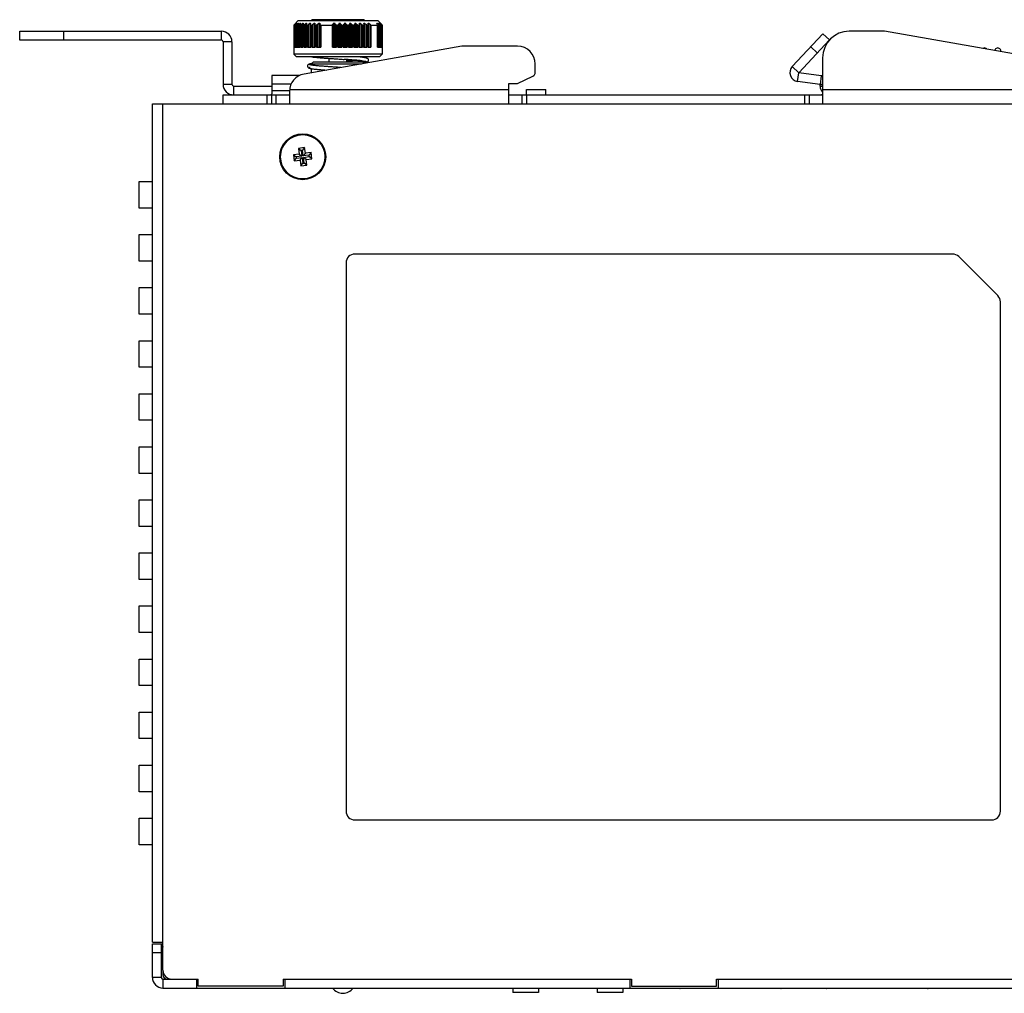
# Model space of a CAD drawing. Extents: x 879 to 1770, y -20 to 610.
# Tile 5 of 16: x 1192 to 1303, y 318 to 428. Entities that reach past the tile are written whole.
import ezdxf

# ---------------------------------------------------------------- set-up
doc = ezdxf.new("R2010")
doc.units = 0
doc.header["$LTSCALE"] = 2
doc.header["$MEASUREMENT"] = 0
for name, color, linetype in [('1X1_LED_DXF_CONTINUOUS_105', 7, 'CONTINUOUS'), ('307228297C-EDXF_CONTINUO92', 7, 'CONTINUOUS'), ('3105460500_DXF_CONTINUOU99', 7, 'CONTINUOUS'), ('3991140700_PDXF_CONTINUO89', 7, 'CONTINUOUS'), ('3991141100_CDXF_CONTINUO88', 7, 'CONTINUOUS'), ('3991141200_BDXF_CONTINUO91', 7, 'CONTINUOUS'), ('46-111-501-1DXF_CONTINU103', 7, 'CONTINUOUS'), ('_DVS-G005I00DXF_CONTINUO94', 7, 'CONTINUOUS'), ('BACK_PLATE_2DXF_CONTINU100', 7, 'CONTINUOUS'), ('SNAP_2_DXF_CONTINUOUS_LINE', 7, 'CONTINUOUS'), ('SNAP_DXF_CONTINUOUS_LINE', 7, 'CONTINUOUS'), ('SPRING_DXF_CONTINUOUS_LINE', 7, 'CONTINUOUS')]:
    doc.layers.add(name, color=color, linetype=linetype)

msp = doc.modelspace()

# ---------------------------------------------------------------- linework, layer by layer
at = {"layer": '1X1_LED_DXF_CONTINUOUS_105', "color": 7, "linetype": 'Continuous'}
msp.add_arc((1228.12, 319.79), 1.45, 216.03742, 323.96258, dxfattribs=at)
at = {"layer": '307228297C-EDXF_CONTINUO92', "color": 7, "linetype": 'Continuous'}
for p, q in [((1247.342, 318.94), (1247.342, 318.44)), ((1250.235, 318.44), (1247.342, 318.44)), ((1250.235, 318.94), (1250.235, 318.44)), ((1256.876, 318.94), (1256.876, 318.44)), ((1259.769, 318.44), (1256.876, 318.44)), ((1259.769, 318.94), (1259.769, 318.44))]:
    msp.add_line(p, q, dxfattribs=at)
at = {"layer": '3105460500_DXF_CONTINUOU99', "color": 7, "linetype": 'Continuous'}
for p, q in [((1223.188, 413.242), (1222.543, 413.157)), ((1222.543, 413.157), (1222.635, 412.463)), ((1222.543, 413.157), (1222.844, 412.926)), ((1223.797, 413.977), (1223.103, 413.886)), ((1223.103, 413.886), (1223.188, 413.242)), ((1223.103, 413.886), (1223.403, 413.655)), ((1223.188, 413.242), (1223.488, 413.011)), ((1223.566, 413.677), (1223.403, 413.655)), ((1223.403, 413.655), (1223.488, 413.011)), ((1223.797, 413.977), (1223.566, 413.677)), ((1223.651, 413.032), (1223.566, 413.677)), ((1223.882, 413.333), (1223.651, 413.032)), ((1224.295, 413.117), (1223.651, 413.032)), ((1223.882, 413.333), (1223.797, 413.977)), ((1224.526, 413.418), (1223.882, 413.333)), ((1224.526, 413.418), (1224.295, 413.117)), ((1224.317, 412.955), (1224.295, 413.117)), ((1224.617, 412.724), (1224.526, 413.418)), ((1222.635, 412.463), (1222.865, 412.763)), ((1222.635, 412.463), (1223.279, 412.548)), ((1223.488, 413.011), (1222.844, 412.926)), ((1222.844, 412.926), (1222.865, 412.763)), ((1222.865, 412.763), (1223.51, 412.848)), ((1223.279, 412.548), (1223.51, 412.848)), ((1223.279, 412.548), (1223.364, 411.903)), ((1223.364, 411.903), (1223.595, 412.204)), ((1223.364, 411.903), (1224.058, 411.995)), ((1223.51, 412.848), (1223.595, 412.204)), ((1223.595, 412.204), (1223.757, 412.225)), ((1223.672, 412.87), (1224.317, 412.955)), ((1223.757, 412.225), (1223.672, 412.87)), ((1223.973, 412.639), (1223.672, 412.87)), ((1224.058, 411.995), (1223.757, 412.225)), ((1223.973, 412.639), (1224.617, 412.724)), ((1224.058, 411.995), (1223.973, 412.639)), ((1224.617, 412.724), (1224.317, 412.955))]:
    msp.add_line(p, q, dxfattribs=at)
msp.add_circle((1223.58, 412.94), 2.5, dxfattribs=at)
at = {"layer": '3991140700_PDXF_CONTINUO89', "color": 7, "linetype": 'Continuous'}
for p, q in [((1206.58, 320.14), (1206.58, 323.94)), ((1206.58, 323.94), (1207.58, 323.94)), ((1206.58, 322.94), (1207.58, 322.94)), ((1207.58, 323.936), (1207.62, 323.936)), ((1207.609, 323.928), (1207.655, 323.94)), ((1207.655, 323.94), (1207.78, 323.627)), ((1207.58, 320.14), (1206.58, 320.14)), ((1207.78, 319.94), (1207.78, 318.94)), ((1211.58, 319.94), (1211.58, 318.94)), ((1221.58, 319.94), (1221.58, 318.94)), ((1260.58, 319.94), (1260.58, 318.94)), ((1270.58, 319.94), (1270.58, 318.94)), ((1207.78, 318.94), (1323.38, 318.94))]:
    msp.add_line(p, q, dxfattribs=at)
at = {"layer": '3991140700_PDXF_CONTINUO89', "color": 3, "linetype": 'Continuous'}
for p, q in [((1207.58, 323.94), (1207.58, 320.14)), ((1207.594, 323.911), (1207.78, 323.525)), ((1207.78, 319.94), (1211.58, 319.94)), ((1221.58, 319.94), (1260.58, 319.94)), ((1270.58, 319.94), (1309.58, 319.94))]:
    msp.add_line(p, q, dxfattribs=at)
for centre, radius, start, end in [((1207.78, 322.74), 0.2, 98.21321, 180), ((1207.58, 324.126), 1.2, 278.21321, 279.60264), ((1207.78, 320.14), 0.2, 180, 270)]:
    msp.add_arc(centre, radius, start, end, dxfattribs=at)
at = {"layer": '3991140700_PDXF_CONTINUO89', "color": 7, "linetype": 'Continuous'}
for centre, radius, start, end in [((1207.58, 324.126), 0.2, 291.84356, 305.66326), ((1207.78, 320.14), 1.2, 180, 270)]:
    msp.add_arc(centre, radius, start, end, dxfattribs=at)
at = {"layer": '3991141100_CDXF_CONTINUO88', "color": 3, "linetype": 'Continuous'}
for p, q in [((1206.58, 324.14), (1206.58, 418.94)), ((1206.58, 418.94), (1323.38, 418.94)), ((1207.78, 320.94), (1207.78, 418.94)), ((1205.08, 407.14), (1205.08, 410.14)), ((1205.08, 410.14), (1206.58, 410.14)), ((1206.58, 407.14), (1205.08, 407.14)), ((1205.08, 401.14), (1205.08, 404.14)), ((1205.08, 404.14), (1206.58, 404.14)), ((1297.066, 401.94), (1229.48, 401.94)), ((1206.58, 401.14), (1205.08, 401.14)), ((1228.48, 400.94), (1228.48, 338.94)), ((1297.773, 401.647), (1302.187, 397.233)), ((1205.08, 395.14), (1205.08, 398.14)), ((1205.08, 398.14), (1206.58, 398.14)), ((1302.48, 338.94), (1302.48, 396.526)), ((1206.58, 395.14), (1205.08, 395.14)), ((1205.08, 389.14), (1205.08, 392.14)), ((1205.08, 392.14), (1206.58, 392.14)), ((1206.58, 389.14), (1205.08, 389.14)), ((1205.08, 383.14), (1205.08, 386.14)), ((1205.08, 386.14), (1206.58, 386.14)), ((1206.58, 383.14), (1205.08, 383.14)), ((1205.08, 377.14), (1205.08, 380.14)), ((1205.08, 380.14), (1206.58, 380.14)), ((1206.58, 377.14), (1205.08, 377.14)), ((1205.08, 371.14), (1205.08, 374.14)), ((1205.08, 374.14), (1206.58, 374.14)), ((1206.58, 371.14), (1205.08, 371.14)), ((1205.08, 365.14), (1205.08, 368.14)), ((1205.08, 368.14), (1206.58, 368.14)), ((1206.58, 365.14), (1205.08, 365.14)), ((1205.08, 359.14), (1205.08, 362.14)), ((1205.08, 362.14), (1206.58, 362.14)), ((1206.58, 359.14), (1205.08, 359.14)), ((1205.08, 353.14), (1205.08, 356.14)), ((1205.08, 356.14), (1206.58, 356.14)), ((1206.58, 353.14), (1205.08, 353.14)), ((1205.08, 347.14), (1205.08, 350.14)), ((1205.08, 350.14), (1206.58, 350.14)), ((1206.58, 347.14), (1205.08, 347.14)), ((1205.08, 341.14), (1205.08, 344.14)), ((1205.08, 344.14), (1206.58, 344.14)), ((1206.58, 341.14), (1205.08, 341.14)), ((1205.08, 335.14), (1205.08, 338.14)), ((1205.08, 338.14), (1206.58, 338.14)), ((1229.48, 337.94), (1301.48, 337.94)), ((1206.58, 335.14), (1205.08, 335.14)), ((1206.58, 324.14), (1207.78, 324.14)), ((1208.78, 319.94), (1211.78, 319.94)), ((1211.78, 319.14), (1211.78, 319.94)), ((1221.38, 319.94), (1260.78, 319.94)), ((1221.38, 319.94), (1221.38, 319.14)), ((1260.78, 319.94), (1260.78, 319.14)), ((1270.38, 319.94), (1309.78, 319.94)), ((1270.38, 319.14), (1270.38, 319.94)), ((1221.38, 319.14), (1211.78, 319.14)), ((1260.78, 319.14), (1270.38, 319.14))]:
    msp.add_line(p, q, dxfattribs=at)
msp.add_circle((1223.58, 412.94), 2.6, dxfattribs=at)
for centre, start, end in [((1229.48, 400.94), 90, 180), ((1297.066, 400.94), 45, 90), ((1301.48, 396.526), 0, 45), ((1229.48, 338.94), 180, 270), ((1301.48, 338.94), 270, 0), ((1208.78, 320.94), 180, 270)]:
    msp.add_arc(centre, 1, start, end, dxfattribs=at)
at = {"layer": '3991141200_BDXF_CONTINUO91', "color": 3, "linetype": 'Continuous'}
msp.add_line((1207.78, 320.94), (1207.78, 320.44), dxfattribs=at)
msp.add_arc((1208.28, 320.44), 0.5, 180, 270, dxfattribs=at)
at = {"layer": '46-111-501-1DXF_CONTINU103', "color": 6, "linetype": 'Continuous'}
for p, q in [((1223.08, 428.34), (1222.58, 427.84)), ((1222.58, 427.84), (1222.58, 424.54)), ((1222.58, 427.84), (1222.647, 427.84)), ((1222.647, 425.34), (1222.647, 427.84)), ((1222.742, 427.914), (1222.777, 427.946)), ((1222.742, 425.34), (1222.742, 427.914)), ((1222.771, 427.84), (1222.767, 427.846)), ((1222.767, 425.34), (1222.767, 427.84)), ((1222.771, 427.84), (1222.771, 425.34)), ((1222.771, 427.84), (1222.815, 427.84)), ((1222.815, 425.34), (1222.815, 427.84)), ((1222.881, 428.04), (1222.881, 428.002)), ((1222.881, 428.04), (1222.913, 428.04)), ((1222.912, 425.34), (1222.912, 427.912)), ((1222.971, 425.34), (1222.971, 427.84)), ((1222.98, 427.84), (1222.98, 425.34)), ((1222.98, 427.84), (1223.042, 427.84)), ((1223.042, 425.34), (1223.042, 427.84)), ((1223.061, 428.04), (1223.061, 427.999)), ((1223.061, 428.04), (1223.09, 428.04)), ((1223.08, 428.34), (1232.08, 428.34)), ((1223.147, 425.34), (1223.147, 427.912)), ((1223.245, 425.34), (1223.245, 427.86)), ((1223.262, 427.84), (1223.262, 425.34)), ((1223.262, 427.84), (1223.341, 427.84)), ((1223.299, 428.04), (1223.299, 427.972)), ((1223.299, 428.04), (1223.338, 428.04)), ((1223.341, 425.34), (1223.341, 427.84)), ((1223.452, 425.34), (1223.452, 427.912)), ((1223.586, 425.34), (1223.586, 427.871)), ((1223.605, 428.04), (1223.605, 427.931)), ((1223.605, 428.04), (1223.653, 428.04)), ((1223.611, 427.84), (1223.611, 425.34)), ((1223.611, 427.84), (1223.707, 427.84)), ((1223.707, 425.34), (1223.707, 427.84)), ((1223.822, 425.34), (1223.822, 427.912)), ((1223.973, 428.04), (1223.973, 425.34)), ((1223.973, 428.04), (1224.03, 428.04)), ((1223.987, 427.882), (1223.991, 427.912)), ((1223.987, 425.34), (1223.987, 427.883)), ((1223.991, 427.883), (1223.991, 425.34)), ((1224.024, 427.84), (1224.024, 425.34)), ((1224.024, 427.84), (1224.133, 427.84)), ((1224.133, 425.34), (1224.133, 427.84)), ((1224.251, 425.34), (1224.251, 427.912)), ((1224.398, 428.04), (1224.398, 425.34)), ((1224.398, 428.04), (1224.463, 428.04)), ((1224.442, 427.896), (1224.443, 427.912)), ((1224.442, 425.34), (1224.442, 427.897)), ((1224.463, 428.04), (1224.443, 427.912)), ((1224.443, 427.897), (1224.443, 425.34)), ((1224.492, 427.84), (1224.492, 425.34)), ((1224.492, 427.84), (1224.615, 427.84)), ((1224.615, 425.34), (1224.615, 427.84)), ((1230.48, 428.44), (1224.68, 428.44)), ((1224.733, 425.34), (1224.733, 427.912)), ((1224.874, 428.04), (1224.874, 425.34)), ((1224.874, 428.04), (1224.945, 428.04)), ((1224.945, 428.04), (1224.944, 427.912)), ((1224.944, 427.912), (1224.944, 425.34)), ((1225.01, 427.84), (1225.01, 425.34)), ((1225.01, 427.84), (1225.142, 427.84)), ((1225.142, 425.34), (1225.142, 427.84)), ((1225.26, 425.34), (1225.26, 427.912)), ((1225.392, 428.04), (1225.392, 425.34)), ((1225.392, 428.04), (1225.52, 428.04)), ((1225.52, 425.34), (1225.52, 428.04)), ((1225.52, 428.04), (1225.538, 427.913)), ((1225.538, 427.913), (1225.538, 425.34)), ((1225.621, 427.84), (1225.621, 425.34)), ((1225.621, 427.84), (1226.936, 427.84)), ((1226.936, 425.34), (1226.936, 427.84)), ((1226.968, 425.34), (1226.968, 427.913)), ((1227.061, 428.04), (1227.061, 425.34)), ((1227.061, 428.04), (1227.203, 428.04)), ((1227.203, 425.34), (1227.203, 428.04)), ((1227.276, 427.912), (1227.276, 425.34)), ((1227.394, 427.84), (1227.394, 425.34)), ((1227.394, 427.84), (1227.547, 427.84)), ((1227.547, 425.34), (1227.547, 427.84)), ((1227.641, 425.34), (1227.641, 427.912)), ((1227.721, 428.04), (1227.721, 425.34)), ((1227.721, 428.04), (1227.806, 428.04)), ((1227.806, 425.34), (1227.806, 428.04)), ((1227.895, 427.912), (1227.895, 425.34)), ((1227.995, 427.84), (1227.995, 425.34)), ((1227.995, 427.84), (1228.147, 427.84)), ((1228.147, 425.34), (1228.147, 427.84)), ((1228.259, 425.34), (1228.259, 427.912)), ((1228.321, 428.04), (1228.321, 425.34)), ((1228.321, 428.04), (1228.405, 428.04)), ((1228.405, 425.34), (1228.405, 428.04)), ((1228.509, 427.912), (1228.509, 425.34)), ((1228.616, 427.84), (1228.616, 425.34)), ((1228.616, 427.84), (1228.766, 427.84)), ((1228.766, 425.34), (1228.766, 427.84)), ((1228.865, 425.34), (1228.865, 427.912)), ((1228.91, 428.04), (1228.91, 425.34)), ((1228.91, 428.04), (1228.991, 428.04)), ((1228.991, 425.34), (1228.991, 428.04)), ((1229.108, 427.912), (1229.108, 425.34)), ((1229.221, 427.84), (1229.221, 425.34)), ((1229.221, 427.84), (1229.365, 427.84)), ((1229.365, 425.34), (1229.365, 427.84)), ((1229.451, 425.34), (1229.451, 427.912)), ((1229.477, 428.04), (1229.477, 425.34)), ((1229.477, 428.04), (1229.555, 428.04)), ((1229.555, 425.34), (1229.555, 428.04)), ((1229.684, 427.912), (1229.684, 425.34)), ((1229.8, 427.84), (1229.8, 425.34)), ((1229.8, 427.84), (1229.936, 427.84)), ((1229.936, 425.34), (1229.936, 427.84)), ((1230.008, 427.912), (1230.015, 428.04)), ((1230.008, 425.34), (1230.008, 427.912)), ((1230.015, 428.04), (1230.015, 425.34)), ((1230.015, 428.04), (1230.088, 428.04)), ((1230.088, 425.34), (1230.088, 428.04)), ((1230.226, 427.912), (1230.226, 425.34)), ((1230.344, 427.84), (1230.344, 425.34)), ((1230.344, 427.84), (1230.471, 427.84)), ((1230.471, 425.34), (1230.471, 427.84)), ((1230.514, 428.04), (1230.581, 428.04)), ((1230.526, 427.912), (1230.514, 428.04)), ((1230.526, 427.907), (1230.526, 427.912)), ((1230.527, 427.902), (1230.527, 427.907)), ((1230.527, 425.34), (1230.527, 427.902)), ((1230.581, 425.34), (1230.581, 428.04)), ((1230.726, 427.912), (1230.726, 425.34)), ((1230.844, 427.84), (1230.844, 425.34)), ((1230.844, 427.84), (1230.959, 427.84)), ((1230.959, 425.34), (1230.959, 427.84)), ((1230.967, 428.04), (1231.067, 428.04)), ((1231.001, 427.892), (1231.001, 427.888)), ((1231.001, 425.34), (1231.001, 427.888)), ((1231.067, 425.34), (1231.067, 428.04)), ((1231.067, 428.04), (1231.076, 428.033)), ((1231.214, 427.913), (1231.214, 425.34)), ((1231.283, 427.84), (1231.283, 425.34)), ((1231.283, 427.84), (1232.053, 427.84)), ((1231.958, 428.04), (1232.015, 428.04)), ((1232.015, 427.953), (1232.015, 428.04)), ((1232.053, 425.34), (1232.053, 427.84)), ((1232.065, 427.858), (1232.065, 427.856)), ((1232.065, 425.34), (1232.065, 427.856)), ((1232.08, 428.34), (1232.379, 428.042)), ((1232.165, 427.912), (1232.165, 425.34)), ((1232.187, 428.04), (1232.21, 428.04)), ((1232.21, 428.01), (1232.21, 428.04)), ((1232.265, 427.84), (1232.265, 425.34)), ((1232.265, 427.84), (1232.317, 427.84)), ((1232.317, 427.946), (1232.355, 427.912)), ((1232.317, 425.34), (1232.317, 427.84)), ((1232.32, 428.04), (1232.332, 428.04)), ((1232.322, 427.85), (1232.322, 427.848)), ((1232.322, 425.34), (1232.322, 427.84)), ((1232.332, 428.026), (1232.332, 428.04)), ((1232.355, 427.912), (1232.355, 425.34)), ((1232.447, 427.84), (1232.447, 425.34)), ((1232.447, 427.84), (1232.48, 427.84)), ((1232.45, 427.931), (1232.471, 427.912)), ((1232.48, 427.935), (1232.469, 427.947)), ((1232.471, 427.912), (1232.471, 427.864)), ((1232.475, 427.858), (1232.477, 427.855)), ((1232.48, 427.94), (1232.48, 427.935)), ((1232.502, 427.912), (1232.48, 427.935)), ((1232.48, 425.34), (1232.48, 427.84)), ((1232.482, 427.844), (1232.482, 427.843)), ((1232.482, 425.34), (1232.482, 427.84)), ((1232.553, 427.84), (1232.553, 425.34)), ((1232.553, 427.84), (1232.566, 427.84)), ((1232.566, 427.841), (1232.566, 427.84)), ((1232.566, 427.841), (1232.566, 427.841)), ((1232.566, 425.34), (1232.566, 427.84)), ((1222.647, 425.34), (1222.771, 425.34)), ((1222.815, 425.34), (1222.98, 425.34)), ((1223.042, 425.34), (1223.262, 425.34)), ((1223.341, 425.34), (1223.611, 425.34)), ((1223.707, 425.34), (1224.024, 425.34)), ((1224.133, 425.34), (1224.492, 425.34)), ((1224.615, 425.34), (1225.01, 425.34)), ((1225.142, 425.34), (1225.621, 425.34)), ((1226.936, 425.34), (1227.394, 425.34)), ((1227.547, 425.34), (1227.995, 425.34)), ((1228.147, 425.34), (1228.616, 425.34)), ((1228.766, 425.34), (1229.221, 425.34)), ((1229.365, 425.34), (1229.8, 425.34)), ((1229.936, 425.34), (1230.344, 425.34)), ((1230.471, 425.34), (1230.844, 425.34)), ((1230.959, 425.34), (1231.283, 425.34)), ((1232.053, 425.34), (1232.265, 425.34)), ((1232.317, 425.34), (1232.447, 425.34)), ((1232.48, 425.34), (1232.553, 425.34)), ((1232.566, 425.34), (1232.58, 425.34)), ((1232.58, 425.34), (1232.58, 424.54)), ((1232.58, 424.54), (1222.58, 424.54)), ((1222.88, 424.24), (1222.582, 424.539)), ((1232.28, 424.24), (1222.88, 424.24)), ((1232.28, 424.24), (1232.579, 424.539)), ((1224.78, 423.64), (1224.58, 423.44)), ((1224.58, 423.307), (1224.58, 423.44)), ((1224.58, 423.44), (1230.238, 423.44)), ((1224.621, 423.481), (1224.59, 423.477)), ((1230.38, 423.64), (1224.78, 423.64)), ((1226.58, 423.658), (1226.332, 423.64)), ((1226.58, 423.64), (1226.58, 424.064)), ((1227.146, 424.025), (1227.156, 424.025)), ((1227.156, 424.025), (1227.56, 423.998)), ((1227.56, 423.998), (1227.704, 423.988)), ((1227.704, 423.988), (1228.173, 423.957)), ((1228.041, 423.966), (1228.514, 423.934)), ((1228.173, 423.957), (1228.258, 423.952)), ((1228.514, 423.934), (1228.81, 423.913)), ((1228.58, 423.64), (1228.58, 423.93)), ((1228.717, 423.92), (1228.81, 423.913)), ((1228.81, 423.913), (1228.941, 423.904)), ((1228.941, 423.904), (1229.182, 423.886)), ((1229.182, 423.886), (1229.301, 423.877)), ((1229.492, 423.862), (1229.652, 423.848)), ((1229.935, 423.823), (1230.059, 423.81)), ((1230.38, 423.64), (1230.529, 423.492)), ((1224.58, 422.443), (1224.58, 422.901)), ((1227.526, 423.056), (1227.069, 423.086)), ((1227.911, 423.03), (1227.526, 423.056)), ((1227.587, 423.052), (1227.526, 423.056)), ((1227.911, 423.03), (1227.587, 423.052))]:
    msp.add_line(p, q, dxfattribs=at)
for points in [[(1224.618, 424.24), (1224.637, 424.237), (1224.724, 424.225), (1224.821, 424.213), (1224.93, 424.2), (1225.049, 424.187), (1225.18, 424.174), (1225.324, 424.161), (1225.48, 424.147), (1225.65, 424.133), (1225.834, 424.118), (1226.03, 424.103), (1226.238, 424.088), (1226.457, 424.072), (1226.686, 424.056), (1228.041, 423.966)], [(1230.465, 423.556), (1230.474, 423.557), (1230.554, 423.569), (1230.625, 423.581), (1230.688, 423.593), (1230.744, 423.605), (1230.792, 423.617), (1230.836, 423.631), (1230.878, 423.647), (1230.919, 423.669), (1230.964, 423.705), (1231.007, 423.764), (1231.03, 423.846), (1231.018, 423.932), (1230.979, 424), (1230.932, 424.044), (1230.886, 424.07), (1230.842, 424.089), (1230.794, 424.104), (1230.74, 424.118), (1230.677, 424.131), (1230.605, 424.144), (1230.523, 424.157), (1230.431, 424.17), (1230.327, 424.183), (1230.212, 424.196), (1230.085, 424.21), (1229.944, 424.223), (1229.791, 424.238), (1229.76, 424.24)], [(1224.59, 423.477), (1224.519, 423.465), (1224.456, 423.452), (1224.4, 423.44), (1224.352, 423.427), (1224.308, 423.412), (1224.266, 423.393), (1224.221, 423.365), (1224.175, 423.319), (1224.14, 423.251), (1224.132, 423.167), (1224.157, 423.085), (1224.201, 423.027), (1224.246, 422.993), (1224.288, 422.972), (1224.329, 422.956), (1224.373, 422.943), (1224.422, 422.931), (1224.478, 422.919), (1224.541, 422.907), (1224.612, 422.896), (1224.692, 422.884), (1224.782, 422.872), (1224.882, 422.86), (1224.992, 422.848), (1225.113, 422.835), (1225.244, 422.822), (1225.387, 422.809), (1225.542, 422.796), (1225.708, 422.782), (1225.886, 422.768), (1226.075, 422.754), (1226.267, 422.74)], [(1224.916, 423.259), (1224.831, 423.269), (1224.754, 423.279), (1224.686, 423.289), (1224.626, 423.298), (1224.575, 423.308), (1224.531, 423.316), (1224.496, 423.324), (1224.47, 423.331), (1224.453, 423.337), (1224.448, 423.338)], [(1227.069, 423.086), (1226.647, 423.114), (1226.45, 423.128), (1226.264, 423.141), (1226.087, 423.154), (1225.919, 423.167), (1225.762, 423.179), (1225.613, 423.191), (1225.474, 423.203), (1225.344, 423.215), (1225.224, 423.226), (1225.112, 423.237), (1225.01, 423.248), (1224.916, 423.259)], [(1229.504, 423.861), (1229.282, 423.843), (1229.111, 423.83), (1228.93, 423.817), (1228.739, 423.803), (1228.58, 423.792)], [(1229.182, 423.886), (1229.321, 423.875), (1229.492, 423.862)], [(1229.652, 423.848), (1229.8, 423.835), (1229.935, 423.823)], [(1230.059, 423.81), (1230.172, 423.798), (1230.275, 423.786)], [(1230.275, 423.786), (1230.366, 423.775), (1230.448, 423.764), (1230.519, 423.753), (1230.58, 423.742), (1230.63, 423.732), (1230.669, 423.723), (1230.697, 423.716), (1230.706, 423.712)], [(1230.706, 423.712), (1230.711, 423.711), (1230.711, 423.711), (1230.7, 423.718)]]:
    msp.add_lwpolyline(points, dxfattribs=at)
for centre, radius, start, end in [((1247.68, 400.555), 37.019, 132.0587, 132.27614), ((1247.266, 408.066), 31.497, 140.64108, 140.94243), ((1246.887, 400.379), 36.508, 130.74005, 131.04776), ((1248.477, 410.14), 31.063, 144.81295, 145.10213), ((1247.204, 399.677), 37.094, 130.12441, 130.43109), ((1250.954, 412.055), 31.909, 149.93604, 150.202), ((1247.532, 399.486), 37.254, 129.96232, 130.26871), ((1256.012, 413.69), 35.398, 156.08428, 156.31136), ((1247.861, 399.819), 36.974, 130.24728, 130.55418), ((1267.53, 414.943), 45.429, 163.24284, 163.41183), ((1248.196, 400.656), 36.28, 130.99071, 131.2988), ((1224.68, 428.34), 0.1, 90, 180), ((1248.557, 401.942), 35.243, 132.22238, 132.532), ((1248.989, 403.597), 33.975, 133.9915, 134.3023), ((1253.104, 408.792), 32.385, 143.53188, 143.81052), ((1199.396, 412.161), 32.022, 29.46404, 29.72817), ((1254.101, 411.63), 31.068, 148.11529, 148.39365), ((1202.328, 410.26), 31.069, 34.62245, 34.91061), ((1258.321, 413.355), 33.401, 153.91792, 154.16282), ((1204.012, 408.191), 31.449, 38.83517, 39.13602), ((1267.016, 414.733), 40.363, 160.74978, 160.94267), ((1205.042, 406.085), 32.49, 42.206, 42.51234), ((1290.256, 415.676), 62.023, 168.50145, 168.62243), ((1205.715, 404.075), 33.804, 44.84305, 45.15071), ((1206.196, 402.286), 35.13, 46.84187, 47.14881), ((1230.48, 428.34), 0.1, 0, 90), ((1230.421, 427.902), 0.106, 2.61573, 5.47003), ((1206.579, 400.83), 36.283, 48.27906, 48.58456), ((1179.385, 415.465), 53.093, 13.55839, 13.70093), ((1205.66, 398.506), 38.959, 49.01077, 49.27934), ((1204.724, 410.292), 32.507, 32.82643, 33.09296), ((1207.904, 399.755), 37.168, 49.25128, 49.55536), ((1207.796, 409.101), 30.881, 37.52827, 37.82919), ((1208.397, 400.979), 36.047, 48.42862, 48.65428), ((1208.53, 407.011), 31.752, 41.16744, 41.47587), ((1208.543, 402.306), 35.046, 46.98672, 47.24951), ((1208.981, 405.169), 32.719, 44.12072, 44.34899), ((1209.156, 404.531), 33.045, 45.10461, 45.35079), ((1233.853, 429.379), 2.016, 226.7173, 228.10461), ((1222.748, 432.939), 9.645, 280.92249, 281.17924), ((1234.221, 313.073), 110.848, 93.9527, 94.07928), ((1217.887, 269.631), 154.669, 85.98502, 86.15541), ((1222.861, 340.183), 83.941, 85.68079, 85.93541), ((1225.929, 380.199), 43.808, 85.17382, 85.58619), ((1226.91, 391.904), 32.062, 84.88935, 85.16034), ((1227.317, 396.441), 27.507, 84.44928, 84.8928), ((1227.977, 403.17), 20.745, 83.9526, 84.46336), ((1229.126, 414.054), 9.801, 83.23412, 83.9328)]:
    msp.add_arc(centre, radius, start, end, dxfattribs=at)
for points, start_tangent, end_tangent in [([(1222.742, 427.914), (1222.705, 427.882), (1222.677, 427.859), (1222.657, 427.845), (1222.647, 427.84)], (-0.739096, -0.6736001), (-1, 0)), ([(1222.767, 427.846), (1222.767, 427.846), (1222.772, 427.86), (1222.786, 427.882), (1222.808, 427.912)], (-0.1567996, 0.9876304), (0.6301245, 0.7764941)), ([(1222.912, 427.912), (1222.873, 427.879), (1222.84, 427.855), (1222.815, 427.84)], (-0.7498051, -0.6616588), (-0.9055729, -0.4241906)), ([(1222.971, 427.852), (1222.972, 427.86), (1222.981, 427.882), (1223, 427.912)], (0.0032867, 0.9999946), (0.5721398, 0.8201561)), ([(1222.98, 427.84), (1222.972, 427.846), (1222.971, 427.852)], (-0.9854564, 0.1699282), (0.0032867, 0.9999946)), ([(1223.147, 427.912), (1223.107, 427.879), (1223.071, 427.855), (1223.042, 427.84)], (-0.7554334, -0.6552254), (-0.9308003, -0.3655281)), ([(1223.245, 427.86), (1223.25, 427.882), (1223.264, 427.912)], (-0.0185807, 0.9998274), (0.496968, 0.8677689)), ([(1223.262, 427.84), (1223.25, 427.846), (1223.245, 427.86)], (-0.9918421, 0.1274727), (-0.0185807, 0.9998274)), ([(1223.452, 427.912), (1223.411, 427.879), (1223.373, 427.855), (1223.341, 427.84)], (-0.7558644, -0.6547282), (-0.9459888, -0.3241995)), ([(1223.586, 427.87), (1223.587, 427.882), (1223.596, 427.912)], (0.0010653, 0.9999994), (0.4017887, 0.9157324)), ([(1223.611, 427.84), (1223.596, 427.846), (1223.587, 427.86), (1223.586, 427.87)], (-0.9946623, 0.1031842), (0.0010653, 0.9999994)), ([(1223.822, 427.912), (1223.78, 427.879), (1223.741, 427.855), (1223.707, 427.84)], (-0.7511266, -0.6601582), (-0.95561, -0.2946346)), ([(1224.024, 427.84), (1224.004, 427.846), (1223.991, 427.86), (1223.987, 427.882)], (-0.9961388, 0.0877925), (0.0001755, 1)), ([(1224.251, 427.912), (1224.21, 427.879), (1224.17, 427.855), (1224.133, 427.84)], (-0.7409061, -0.6716086), (-0.9618879, -0.2734442)), ([(1224.492, 427.84), (1224.469, 427.846), (1224.452, 427.86), (1224.443, 427.882), (1224.442, 427.896)], (-0.996997, 0.0774402), (-0.0016125, 0.9999987)), ([(1224.733, 427.912), (1224.693, 427.879), (1224.653, 427.855), (1224.615, 427.84)], (-0.7245204, -0.6892534), (-0.9660028, -0.2585315)), ([(1225.01, 427.84), (1224.984, 427.846), (1224.963, 427.86), (1224.949, 427.882), (1224.944, 427.912)], (-0.9975293, 0.0702522), (-0.0001028, 1)), ([(1225.26, 427.912), (1225.222, 427.879), (1225.181, 427.855), (1225.142, 427.84)], (-0.7008649, -0.713294), (-0.9686086, -0.2485907)), ([(1225.621, 427.84), (1225.591, 427.846), (1225.566, 427.861), (1225.548, 427.883), (1225.538, 427.913)], (-0.9979388, 0.0641724), (-0.141182, 0.9899837)), ([(1226.968, 427.913), (1226.961, 427.888), (1226.95, 427.863), (1226.936, 427.84)], (-0.1669888, -0.9859588), (-0.5981331, -0.8013968)), ([(1227.394, 427.84), (1227.36, 427.846), (1227.327, 427.86), (1227.299, 427.882), (1227.276, 427.912)], (-0.9982954, 0.0583628), (-0.4919015, 0.8706509)), ([(1227.641, 427.912), (1227.616, 427.879), (1227.584, 427.855), (1227.547, 427.84)], (-0.4936293, -0.8696724), (-0.9688311, -0.2477222)), ([(1227.995, 427.84), (1227.957, 427.855), (1227.923, 427.879), (1227.895, 427.912)], (-0.9697657, 0.2440379), (-0.5406875, 0.8412235)), ([(1228.259, 427.912), (1228.239, 427.882), (1228.212, 427.86), (1228.18, 427.846), (1228.147, 427.84)], (-0.4358611, -0.900014), (-0.9982602, -0.0589633)), ([(1228.616, 427.84), (1228.577, 427.855), (1228.541, 427.879), (1228.509, 427.912)], (-0.9705218, 0.2410135), (-0.6041253, 0.7968894)), ([(1228.865, 427.912), (1228.849, 427.882), (1228.826, 427.86), (1228.797, 427.846), (1228.766, 427.84)], (-0.326553, -0.9451789), (-0.9981525, -0.0607581)), ([(1229.221, 427.84), (1229.182, 427.855), (1229.143, 427.879), (1229.108, 427.912)], (-0.9703742, 0.2416069), (-0.6526982, 0.757618)), ([(1229.451, 427.912), (1229.44, 427.882), (1229.42, 427.86), (1229.394, 427.846), (1229.365, 427.84)], (-0.1972993, -0.9803433), (-0.9979693, -0.0636974)), ([(1229.8, 427.84), (1229.761, 427.855), (1229.721, 427.879), (1229.684, 427.912)], (-0.9693051, 0.245861), (-0.6892581, 0.7245159)), ([(1230.008, 427.912), (1230.001, 427.882), (1229.986, 427.86), (1229.963, 427.846), (1229.936, 427.84)], (-0.0537656, -0.9985536), (-0.9976814, -0.0680579)), ([(1230.344, 427.84), (1230.306, 427.855), (1230.265, 427.879), (1230.226, 427.912)], (-0.967181, 0.2540884), (-0.7161752, 0.6979206)), ([(1230.471, 427.84), (1230.484, 427.842), (1230.496, 427.847), (1230.506, 427.853), (1230.515, 427.862), (1230.522, 427.874), (1230.526, 427.889), (1230.527, 427.902)], (0.9972353, 0.0743092), (0.0008755, 0.9999996)), ([(1230.844, 427.84), (1230.807, 427.855), (1230.767, 427.879), (1230.726, 427.912)], (-0.963717, 0.2669261), (-0.7352581, 0.6777872)), ([(1231.001, 427.888), (1230.997, 427.865), (1230.982, 427.847), (1230.959, 427.84)], (0.0017975, -0.9999984), (-0.9965281, -0.0832576)), ([(1230.998, 427.912), (1231, 427.905), (1231.001, 427.898), (1231.001, 427.892)], (0.2344661, -0.9721243), (0.050911, -0.9987032)), ([(1231.283, 427.84), (1231.259, 427.863), (1231.236, 427.887), (1231.214, 427.913)], (-0.757127, 0.6532677), (-0.6091511, 0.7930542)), ([(1232.04, 427.913), (1232.053, 427.891), (1232.062, 427.873), (1232.065, 427.858)], (0.5421399, -0.8402882), (0.0809726, -0.9967163)), ([(1232.06, 427.843), (1232.053, 427.84)], (-0.7937727, -0.6082146), (-0.9895174, -0.1444138)), ([(1232.065, 427.856), (1232.064, 427.849), (1232.06, 427.843)], (0.0058747, -0.9999827), (-0.7937727, -0.6082146)), ([(1232.265, 427.84), (1232.239, 427.855), (1232.205, 427.879), (1232.165, 427.912)], (-0.9171236, 0.3986029), (-0.7526508, 0.6584199)), ([(1232.286, 427.912), (1232.305, 427.885), (1232.317, 427.864), (1232.322, 427.85)], (0.6091997, -0.7930169), (0.108998, -0.994042)), ([(1232.32, 427.842), (1232.317, 427.84)], (-0.7320194, -0.6812838), (-0.9766804, -0.2146985)), ([(1232.322, 427.848), (1232.322, 427.845), (1232.32, 427.842)], (0.0048896, -0.999988), (-0.7320194, -0.6812838)), ([(1232.447, 427.84), (1232.425, 427.855), (1232.394, 427.879), (1232.355, 427.912)], (-0.881616, 0.4719674), (-0.7437068, 0.6685059)), ([(1232.432, 427.912), (1232.459, 427.881), (1232.475, 427.858)], (0.6583065, -0.75275), (0.5532205, -0.8330349)), ([(1232.477, 427.855), (1232.482, 427.844)], (0.5251344, -0.8510193), (0.1628136, -0.9866569)), ([(1232.482, 427.843), (1232.482, 427.842), (1232.481, 427.841), (1232.48, 427.84)], (-0.0020572, -0.9999979), (-0.925108, -0.379704)), ([(1232.559, 427.851), (1232.551, 427.861), (1232.539, 427.874), (1232.523, 427.891), (1232.502, 427.912)], (-0.636027, 0.7716668), (-0.6951733, 0.7188422)), ([(1232.553, 427.84), (1232.534, 427.855), (1232.506, 427.879)], (-0.8148318, 0.5796975), (-0.7451515, 0.6668952)), ([(1232.566, 427.841), (1232.564, 427.845), (1232.559, 427.851)], (-0.3247108, 0.9458134), (-0.636027, 0.7716668)), ([(1224.63, 424.24), (1224.897, 424.205), (1225.241, 424.169), (1225.65, 424.133), (1226.114, 424.097), (1226.618, 424.061), (1227.146, 424.025)], (0.9798991, -0.199494), (0.9977959, -0.0663575)), ([(1224.447, 423.332), (1224.396, 423.345), (1224.333, 423.381), (1224.358, 423.416), (1224.474, 423.452), (1224.575, 423.469)], (-0.9699833, 0.2431716), (0.9821168, 0.1882729)), ([(1224.898, 423.26), (1224.784, 423.274), (1224.548, 423.31), (1224.447, 423.332)], (-0.9932335, 0.1161344), (-0.9699833, 0.2431716)), ([(1227.526, 423.056), (1227.476, 423.059), (1226.936, 423.095), (1226.413, 423.131), (1225.924, 423.167), (1225.481, 423.202), (1225.098, 423.238), (1224.898, 423.26)], (-0.9978364, 0.0657459), (-0.9932335, 0.1161344)), ([(1228.58, 423.792), (1228.865, 423.812), (1229.349, 423.848), (1229.501, 423.86)], (0.9976122, 0.0690645), (0.996722, 0.0809028)), ([(1230.281, 423.787), (1230.39, 423.773), (1230.623, 423.737), (1230.708, 423.719)], (0.9929846, -0.1182441), (0.9694931, -0.2451187)), ([(1230.708, 423.719), (1230.771, 423.701), (1230.829, 423.665), (1230.796, 423.629), (1230.67, 423.593), (1230.463, 423.558)], (0.9694931, -0.2451187), (-0.9861524, -0.1658415)), ([(1224.445, 423.048), (1224.36, 423.017), (1224.332, 422.981), (1224.395, 422.945), (1224.546, 422.909), (1224.783, 422.873), (1225.101, 422.837), (1225.488, 422.801), (1225.933, 422.765), (1226.268, 422.74)], (-0.9900165, -0.1409516), (0.9974165, -0.0718358))]:
    msp.add_spline(points, degree=3, dxfattribs=dict(at, start_tangent=start_tangent, end_tangent=end_tangent))
at = {"layer": '_DVS-G005I00DXF_CONTINUO94', "color": 2, "linetype": 'Continuous', "const_width": 0.0852}
for points in [[(1266.239, 318.787), (1266.239, 318.94)], [(1277.669, 318.94), (1277.669, 318.787)], [(1282.84, 318.787), (1282.84, 318.94)], [(1294.27, 318.94), (1294.27, 318.787)]]:
    msp.add_lwpolyline(points, dxfattribs=at)
at = {"layer": 'BACK_PLATE_2DXF_CONTINU100', "color": 7, "linetype": 'Continuous'}
for p, q in [((1289.38, 427.14), (1285.38, 427.14)), ((1307.667, 423.916), (1289.38, 427.14)), ((1241.58, 425.44), (1223.733, 422.293)), ((1247.88, 425.44), (1241.58, 425.44)), ((1249.88, 422.492), (1249.88, 423.44)), ((1282.38, 424.14), (1282.38, 418.94)), ((1247.88, 421.24), (1249.592, 422.038)), ((1246.88, 418.94), (1246.88, 421.24)), ((1246.88, 421.24), (1247.88, 421.24)), ((1214.58, 418.94), (1214.58, 419.94)), ((1219.58, 418.94), (1219.58, 419.94)), ((1220.08, 418.94), (1220.08, 419.94)), ((1220.58, 418.94), (1220.58, 419.94)), ((1222.08, 420.324), (1222.08, 418.94)), ((1222.092, 420.54), (1246.88, 420.54)), ((1248.38, 419.94), (1248.38, 418.94)), ((1248.88, 419.94), (1248.88, 418.94)), ((1280.38, 418.94), (1280.38, 419.94)), ((1280.88, 418.94), (1280.88, 419.94)), ((1282.38, 420.54), (1308.08, 420.54)), ((1219.58, 418.94), (1220.08, 418.94)), ((1248.88, 418.94), (1280.38, 418.94))]:
    msp.add_line(p, q, dxfattribs=at)
at = {"layer": 'BACK_PLATE_2DXF_CONTINU100', "color": 3, "linetype": 'Continuous'}
for p, q in [((1220.08, 422.143), (1220.08, 420.061)), ((1223.252, 422.143), (1220.08, 422.143)), ((1222.273, 421.151), (1220.08, 421.151)), ((1214.58, 419.94), (1222.08, 419.94)), ((1220.08, 420.436), (1222.092, 420.436)), ((1246.88, 419.94), (1282.38, 419.94)), ((1248.88, 419.94), (1248.88, 420.54)), ((1248.88, 420.54), (1251.08, 420.54)), ((1251.08, 419.94), (1251.08, 420.54))]:
    msp.add_line(p, q, dxfattribs=at)
at = {"layer": 'BACK_PLATE_2DXF_CONTINU100', "color": 7, "linetype": 'Continuous'}
for centre, radius, start, end in [((1285.38, 424.14), 3, 90, 180), ((1247.88, 423.44), 2, 0, 90), ((1224.08, 420.324), 2, 100, 180), ((1249.38, 422.492), 0.5, 295, 0)]:
    msp.add_arc(centre, radius, start, end, dxfattribs=at)
at = {"layer": 'BACK_PLATE_2DXF_CONTINU100', "color": 3, "linetype": 'Continuous'}
for points, start_tangent, end_tangent in [([(1219.913, 419.945), (1220.005, 419.965), (1220.062, 420.004)], (0.9950338, 0.0995374), (0.5971338, 0.8021416)), ([(1220.062, 420.004), (1220.08, 420.061)], (0.5971338, 0.8021416), (0, 1)), ([(1282.213, 419.945), (1282.305, 419.965), (1282.362, 420.004)], (0.9950335, 0.0995409), (0.5971211, 0.8021511))]:
    msp.add_spline(points, degree=3, dxfattribs=dict(at, start_tangent=start_tangent, end_tangent=end_tangent))
at = {"layer": 'SNAP_2_DXF_CONTINUOUS_LINE', "color": 7, "linetype": 'Continuous'}
for p, q in [((1191.58, 426.14), (1191.58, 427.14)), ((1196.58, 426.14), (1196.58, 427.14)), ((1214.38, 427.14), (1214.38, 426.14)), ((1214.38, 426.14), (1191.58, 426.14)), ((1214.58, 425.94), (1214.58, 421.14)), ((1215.58, 425.94), (1214.58, 425.94)), ((1214.58, 421.14), (1215.58, 421.14)), ((1215.78, 419.94), (1215.78, 420.94))]:
    msp.add_line(p, q, dxfattribs=at)
at = {"layer": 'SNAP_2_DXF_CONTINUOUS_LINE', "color": 3, "linetype": 'Continuous'}
for p, q in [((1191.58, 427.14), (1214.38, 427.14)), ((1215.58, 425.94), (1215.58, 421.14)), ((1215.78, 420.94), (1220.08, 420.94))]:
    msp.add_line(p, q, dxfattribs=at)
for centre, radius, start, end in [((1214.38, 425.94), 1.2, 0, 90), ((1215.78, 421.14), 0.2, 180, 270)]:
    msp.add_arc(centre, radius, start, end, dxfattribs=at)
at = {"layer": 'SNAP_2_DXF_CONTINUOUS_LINE', "color": 7, "linetype": 'Continuous'}
for centre, radius, start, end in [((1214.38, 425.94), 0.2, 0, 90), ((1215.78, 421.14), 1.2, 180, 270)]:
    msp.add_arc(centre, radius, start, end, dxfattribs=at)
at = {"layer": 'SNAP_DXF_CONTINUOUS_LINE', "color": 7, "linetype": 'Continuous'}
for p, q in [((1278.944, 423.131), (1282.408, 426.845)), ((1283.139, 426.163), (1282.408, 426.845)), ((1281.775, 424.701), (1281.044, 425.383)), ((1278.944, 423.131), (1279.675, 422.449)), ((1279.536, 421.458), (1279.675, 422.449)), ((1282.22, 422.091), (1282.08, 421.101)), ((1282.08, 421.101), (1279.536, 421.458)), ((1282.08, 420.94), (1282.08, 421.101)), ((1282.38, 421.101), (1282.08, 421.101)), ((1282.08, 420.96), (1282.38, 420.96)), ((1282.08, 420.94), (1282.38, 420.94))]:
    msp.add_line(p, q, dxfattribs=at)
at = {"layer": 'SNAP_DXF_CONTINUOUS_LINE', "color": 3, "linetype": 'Continuous'}
for p in [(1283.139, 426.163), (1282.22, 422.091)]:
    msp.add_line(p, (1279.675, 422.449), dxfattribs=at)
at = {"layer": 'SNAP_DXF_CONTINUOUS_LINE', "color": 7, "linetype": 'Continuous'}
for centre, start, end in [((1279.675, 422.449), 137, 262), ((1283.08, 420.94), 180, 225)]:
    msp.add_arc(centre, 1, start, end, dxfattribs=at)
at = {"layer": 'SNAP_DXF_CONTINUOUS_LINE', "color": 3, "linetype": 'Continuous'}
msp.add_arc((1282.08, 421.101), 1, 72.40969, 82, dxfattribs=at)
at = {"layer": 'SPRING_DXF_CONTINUOUS_LINE', "color": 7, "linetype": 'Continuous'}
for points in [[(1300.685, 425.24), (1300.607, 425.231), (1300.512, 425.191), (1300.499, 425.18)], [(1300.954, 425.1), (1300.929, 425.133), (1300.854, 425.193), (1300.753, 425.233), (1300.685, 425.24)], [(1302.185, 425.24), (1302.114, 425.232), (1302.015, 425.193), (1301.942, 425.134), (1301.893, 425.071), (1301.858, 425.007), (1301.833, 424.945)], [(1302.575, 424.814), (1302.565, 424.852), (1302.541, 424.931), (1302.513, 425.002), (1302.477, 425.07), (1302.426, 425.135), (1302.352, 425.194), (1302.254, 425.233), (1302.184, 425.24)]]:
    msp.add_lwpolyline(points, dxfattribs=at)

doc.saveas('drawing.dxf')
